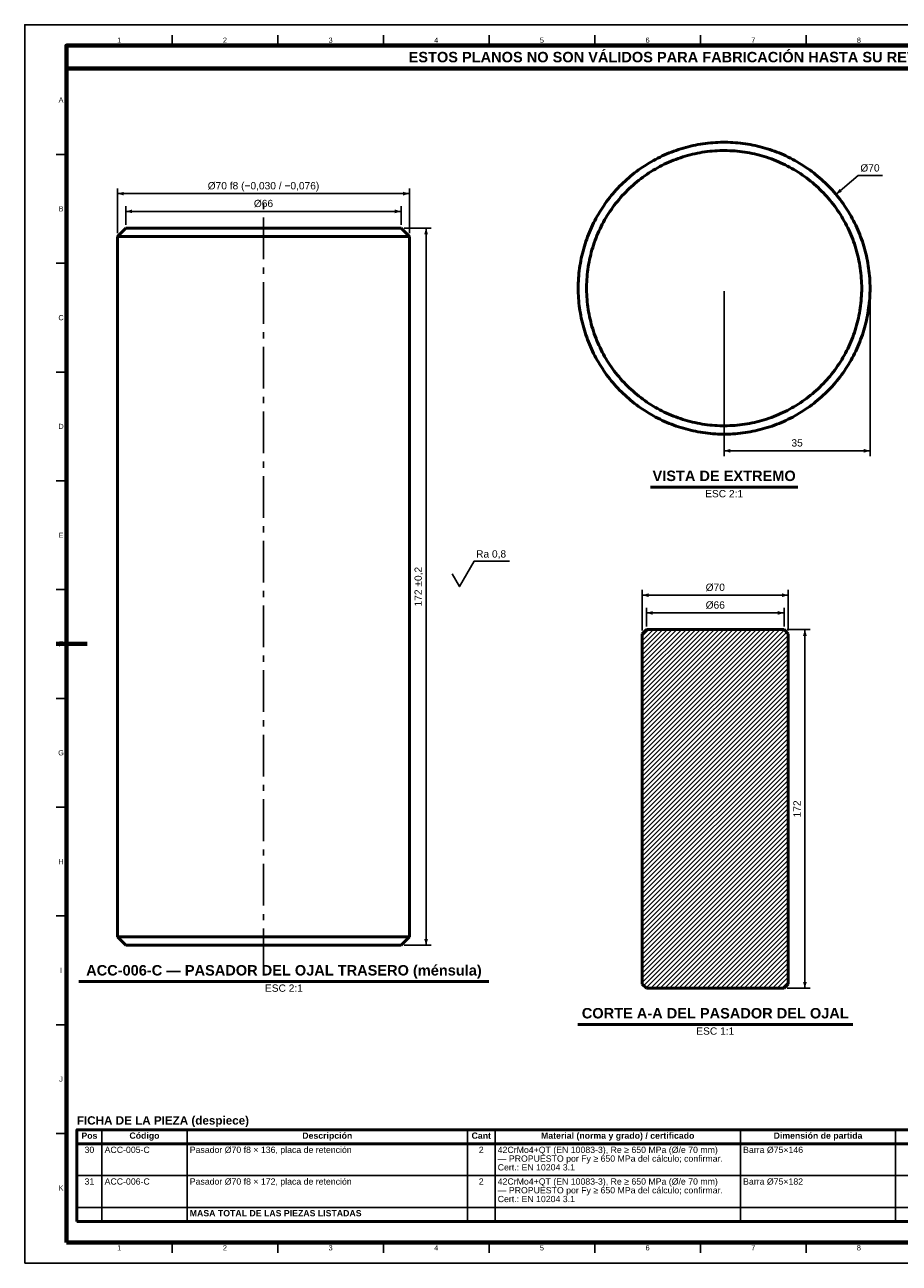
# Model space of a CAD drawing. Header units: millimetres. Extents: x 0 to 841, y 0 to 594.
# Tile 1 of 2: x 0 to 420, y 0 to 594. Entities that reach past the tile are written whole.
import ezdxf
from ezdxf.enums import TextEntityAlignment as Align

# ---------------------------------------------------------------- set-up
doc = ezdxf.new("R2010")
doc.units = ezdxf.units.MM
doc.linetypes.add('EJE', pattern=[31, 20, -4, 3, -4])
for name, color, linetype, lineweight in [('ACH', 7, 'CONTINUOUS', 13), ('COTA', 7, 'CONTINUOUS', 25), ('EJE', 7, 'EJE', 25), ('FINA', 7, 'CONTINUOUS', 25), ('MARCO', 7, 'CONTINUOUS', 70), ('TXT', 7, 'CONTINUOUS', 25), ('VIS', 7, 'CONTINUOUS', 50)]:
    doc.layers.add(name, color=color, linetype=linetype, lineweight=lineweight)
doc.styles.add('STD', font='LiberationSans-Regular.ttf')
doc.styles.add('STDB', font='LiberationSans-Bold.ttf')

msp = doc.modelspace()

# ---------------------------------------------------------------- hatches: boundary and pattern name
at = {"layer": 'ACH'}
h = msp.add_hatch(dxfattribs=at)
h.set_pattern_fill('ANSI31', scale=0.5)
h.paths.add_polyline_path([(366.25, 301.91), (366.25, 133.91), (364.25, 131.91), (298.25, 131.91), (296.25, 133.91), (296.25, 301.91), (298.25, 303.91), (364.25, 303.91)])

# ---------------------------------------------------------------- linework, layer by layer
at = {"layer": 'COTA'}
for p, q in [((389.12, 512.65), (399.85, 521.65)), ((399.85, 521.65), (411.46, 521.65)), ((44.52, 494), (44.52, 515.5)), ((184.52, 513), (44.52, 513)), ((184.52, 494), (184.52, 515.5)), ((48.52, 498), (48.52, 507)), ((180.52, 498), (180.52, 507)), ((180.52, 504.5), (48.52, 504.5)), ((182.02, 496.5), (195.02, 496.5)), ((192.52, 152.5), (192.52, 496.5)), ((335.5, 466.16), (335.5, 387.16)), ((405.5, 466.16), (405.5, 387.16)), ((335.5, 389.66), (405.5, 389.66)), ((296.25, 303.41), (296.25, 322.91)), ((366.25, 303.41), (366.25, 322.91)), ((366.25, 320.41), (296.25, 320.41)), ((298.25, 305.41), (298.25, 314.41)), ((364.25, 311.91), (298.25, 311.91)), ((364.25, 305.41), (364.25, 314.41)), ((365.75, 303.91), (376.75, 303.91)), ((374.25, 131.91), (374.25, 303.91)), ((182.02, 152.5), (195.02, 152.5)), ((365.75, 131.91), (376.75, 131.91))]:
    msp.add_line(p, q, dxfattribs=at)
for points in [[(212.02, 330.6), (215.52, 336.7), (232.5, 336.7)], [(205.02, 330.6), (208.52, 324.5), (212.02, 330.6)]]:
    msp.add_lwpolyline(points, dxfattribs=at)
for points in [[(44.52, 513), (47.52, 512.1), (47.52, 513.9)], [(184.52, 513), (181.52, 513.9), (181.52, 512.1)], [(389.12, 512.65), (392, 513.89), (390.84, 515.27)], [(48.52, 504.5), (51.52, 503.6), (51.52, 505.4)], [(180.52, 504.5), (177.52, 505.4), (177.52, 503.6)], [(192.52, 496.5), (191.62, 493.5), (193.42, 493.5)], [(335.5, 389.66), (338.5, 388.76), (338.5, 390.56)], [(405.5, 389.66), (402.5, 390.56), (402.5, 388.76)], [(296.25, 320.41), (299.25, 319.51), (299.25, 321.31)], [(366.25, 320.41), (363.25, 321.31), (363.25, 319.51)], [(298.25, 311.91), (301.25, 311.01), (301.25, 312.81)], [(364.25, 311.91), (361.25, 312.81), (361.25, 311.01)], [(374.25, 303.91), (373.35, 300.91), (375.15, 300.91)], [(192.52, 152.5), (193.42, 155.5), (191.62, 155.5)], [(374.25, 131.91), (375.15, 134.91), (373.35, 134.91)]]:
    msp.add_solid(points, dxfattribs=at)
at = {"layer": 'EJE'}
msp.add_line((114.52, 140.5), (114.52, 508.5), dxfattribs=at)
at = {"layer": 'FINA'}
for p, q in [((70.69, 584), (70.69, 589)), ((121.38, 584), (121.38, 589)), ((172.06, 584), (172.06, 589)), ((222.75, 584), (222.75, 589)), ((273.44, 584), (273.44, 589)), ((324.12, 584), (324.12, 589)), ((374.81, 584), (374.81, 589)), ((20, 531.82), (15, 531.82)), ((20, 479.64), (15, 479.64)), ((20, 427.45), (15, 427.45)), ((20, 375.27), (15, 375.27)), ((20, 323.09), (15, 323.09)), ((20, 270.91), (15, 270.91)), ((20, 218.73), (15, 218.73)), ((20, 166.55), (15, 166.55)), ((20, 114.36), (15, 114.36)), ((20, 62.18), (15, 62.18)), ((37.01, 64), (37.01, 20)), ((77.85, 64), (77.85, 20)), ((212.38, 64), (212.38, 20)), ((225.59, 64), (225.59, 20)), ((343.31, 64), (343.31, 20)), ((417.78, 64), (417.78, 20)), ((25, 57.2), (646, 57.2)), ((25, 42), (646, 42)), ((25, 26.8), (646, 26.8)), ((70.69, 10), (70.69, 5)), ((121.38, 10), (121.38, 5)), ((172.06, 10), (172.06, 5)), ((222.75, 10), (222.75, 5)), ((273.44, 10), (273.44, 5)), ((324.12, 10), (324.12, 5)), ((374.81, 10), (374.81, 5))]:
    msp.add_line(p, q, dxfattribs=at)
msp.add_lwpolyline([(0, 0), (841, 0), (841, 594), (0, 594)], close=True, dxfattribs=at)
at = {"layer": 'MARCO'}
msp.add_line((15, 297), (30, 297), dxfattribs=at)
for points in [[(20, 10), (831, 10), (831, 584), (20, 584)], [(20, 573), (831, 573), (831, 584), (20, 584)]]:
    msp.add_lwpolyline(points, close=True, dxfattribs=at)
at = {"layer": 'VIS'}
for p, q in [((300.17, 372.26), (370.83, 372.26)), ((26, 135.1), (222.66, 135.1)), ((265.3, 114.51), (397.2, 114.51)), ((25, 64), (25, 20)), ((25, 20), (646, 20))]:
    msp.add_line(p, q, dxfattribs=at)
for points in [[(405.5, 467.66), (405.49, 468.86), (405.46, 470.06), (405.41, 471.26), (405.34, 472.46), (405.24, 473.66), (405.13, 474.86), (405, 476.05), (404.84, 477.24), (404.67, 478.43), (404.47, 479.62), (404.26, 480.8), (404.02, 481.98), (403.76, 483.15), (403.49, 484.32), (403.19, 485.49), (402.88, 486.65), (402.54, 487.8), (402.18, 488.95), (401.81, 490.09), (401.41, 491.22), (401, 492.35), (400.57, 493.47), (400.11, 494.59), (399.64, 495.69), (399.15, 496.79), (398.64, 497.88), (398.11, 498.96), (397.57, 500.03), (397, 501.09), (396.42, 502.14), (395.82, 503.18), (395.2, 504.21), (394.56, 505.23), (393.91, 506.24), (393.24, 507.23), (392.55, 508.22), (391.85, 509.19), (391.13, 510.15), (390.39, 511.1), (389.63, 512.04), (388.86, 512.96), (388.08, 513.87), (387.28, 514.77), (386.46, 515.65), (385.63, 516.52), (384.78, 517.37), (383.92, 518.21), (383.05, 519.03), (382.16, 519.84), (381.26, 520.63), (380.34, 521.41), (379.41, 522.17), (378.47, 522.92), (377.51, 523.65), (376.55, 524.36), (375.57, 525.06), (374.58, 525.74), (373.57, 526.4), (372.56, 527.04), (371.54, 527.67), (370.5, 528.28), (369.45, 528.87), (368.4, 529.45), (367.33, 530), (366.26, 530.54), (365.17, 531.06), (364.08, 531.56), (362.98, 532.04), (361.87, 532.5), (360.75, 532.95), (359.63, 533.37), (358.5, 533.77), (357.36, 534.16), (356.21, 534.52), (355.06, 534.87), (353.91, 535.2), (352.75, 535.5), (351.58, 535.79), (350.41, 536.05), (349.23, 536.3), (348.05, 536.53), (346.87, 536.73), (345.68, 536.92), (344.49, 537.08), (343.29, 537.22), (342.1, 537.35), (340.9, 537.45), (339.7, 537.53), (338.5, 537.6), (337.3, 537.64), (336.1, 537.66), (334.9, 537.66), (333.7, 537.64), (332.5, 537.6), (331.3, 537.53), (330.1, 537.45), (328.9, 537.35), (327.71, 537.22), (326.51, 537.08), (325.32, 536.92), (324.13, 536.73), (322.95, 536.53), (321.77, 536.3), (320.59, 536.05), (319.42, 535.79), (318.25, 535.5), (317.09, 535.2), (315.94, 534.87), (314.79, 534.52), (313.64, 534.16), (312.5, 533.77), (311.37, 533.37), (310.25, 532.95), (309.13, 532.5), (308.02, 532.04), (306.92, 531.56), (305.83, 531.06), (304.74, 530.54), (303.67, 530), (302.6, 529.45), (301.55, 528.87), (300.5, 528.28), (299.46, 527.67), (298.44, 527.04), (297.43, 526.4), (296.42, 525.74), (295.43, 525.06), (294.45, 524.36), (293.49, 523.65), (292.53, 522.92), (291.59, 522.17), (290.66, 521.41), (289.74, 520.63), (288.84, 519.84), (287.95, 519.03), (287.08, 518.21), (286.22, 517.37), (285.37, 516.52), (284.54, 515.65), (283.72, 514.77), (282.92, 513.87), (282.14, 512.96), (281.37, 512.04), (280.61, 511.1), (279.87, 510.15), (279.15, 509.19), (278.45, 508.22), (277.76, 507.23), (277.09, 506.24), (276.44, 505.23), (275.8, 504.21), (275.18, 503.18), (274.58, 502.14), (274, 501.09), (273.43, 500.03), (272.89, 498.96), (272.36, 497.88), (271.85, 496.79), (271.36, 495.69), (270.89, 494.59), (270.43, 493.47), (270, 492.35), (269.59, 491.22), (269.19, 490.09), (268.82, 488.95), (268.46, 487.8), (268.12, 486.65), (267.81, 485.49), (267.51, 484.32), (267.24, 483.15), (266.98, 481.98), (266.74, 480.8), (266.53, 479.62), (266.33, 478.43), (266.16, 477.24), (266, 476.05), (265.87, 474.86), (265.76, 473.66), (265.66, 472.46), (265.59, 471.26), (265.54, 470.06), (265.51, 468.86), (265.5, 467.66), (265.51, 466.46), (265.54, 465.26), (265.59, 464.06), (265.66, 462.86), (265.76, 461.66), (265.87, 460.46), (266, 459.27), (266.16, 458.08), (266.33, 456.89), (266.53, 455.7), (266.74, 454.52), (266.98, 453.34), (267.24, 452.17), (267.51, 451), (267.81, 449.83), (268.12, 448.67), (268.46, 447.52), (268.82, 446.37), (269.19, 445.23), (269.59, 444.1), (270, 442.97), (270.43, 441.85), (270.89, 440.73), (271.36, 439.63), (271.85, 438.53), (272.36, 437.44), (272.89, 436.36), (273.43, 435.29), (274, 434.23), (274.58, 433.18), (275.18, 432.14), (275.8, 431.11), (276.44, 430.09), (277.09, 429.08), (277.76, 428.09), (278.45, 427.1), (279.15, 426.13), (279.87, 425.17), (280.61, 424.22), (281.37, 423.28), (282.14, 422.36), (282.92, 421.45), (283.72, 420.55), (284.54, 419.67), (285.37, 418.8), (286.22, 417.95), (287.08, 417.11), (287.95, 416.29), (288.84, 415.48), (289.74, 414.69), (290.66, 413.91), (291.59, 413.15), (292.53, 412.4), (293.49, 411.67), (294.45, 410.96), (295.43, 410.26), (296.42, 409.58), (297.43, 408.92), (298.44, 408.28), (299.46, 407.65), (300.5, 407.04), (301.55, 406.45), (302.6, 405.87), (303.67, 405.32), (304.74, 404.78), (305.83, 404.26), (306.92, 403.76), (308.02, 403.28), (309.13, 402.82), (310.25, 402.37), (311.37, 401.95), (312.5, 401.55), (313.64, 401.16), (314.79, 400.79), (315.94, 400.45), (317.09, 400.12), (318.25, 399.82), (319.42, 399.53), (320.59, 399.27), (321.77, 399.02), (322.95, 398.79), (324.13, 398.59), (325.32, 398.4), (326.51, 398.24), (327.71, 398.1), (328.9, 397.97), (330.1, 397.87), (331.3, 397.79), (332.5, 397.72), (333.7, 397.68), (334.9, 397.66), (336.1, 397.66), (337.3, 397.68), (338.5, 397.72), (339.7, 397.79), (340.9, 397.87), (342.1, 397.97), (343.29, 398.1), (344.49, 398.24), (345.68, 398.4), (346.87, 398.59), (348.05, 398.79), (349.23, 399.02), (350.41, 399.27), (351.58, 399.53), (352.75, 399.82), (353.91, 400.12), (355.06, 400.45), (356.21, 400.79), (357.36, 401.16), (358.5, 401.55), (359.63, 401.95), (360.75, 402.37), (361.87, 402.82), (362.98, 403.28), (364.08, 403.76), (365.17, 404.26), (366.26, 404.78), (367.33, 405.32), (368.4, 405.87), (369.45, 406.45), (370.5, 407.04), (371.54, 407.65), (372.56, 408.28), (373.57, 408.92), (374.58, 409.58), (375.57, 410.26), (376.55, 410.96), (377.51, 411.67), (378.47, 412.4), (379.41, 413.15), (380.34, 413.91), (381.26, 414.69), (382.16, 415.48), (383.05, 416.29), (383.92, 417.11), (384.78, 417.95), (385.63, 418.8), (386.46, 419.67), (387.28, 420.55), (388.08, 421.45), (388.86, 422.36), (389.63, 423.28), (390.39, 424.22), (391.13, 425.17), (391.85, 426.13), (392.55, 427.1), (393.24, 428.09), (393.91, 429.08), (394.56, 430.09), (395.2, 431.11), (395.82, 432.14), (396.42, 433.18), (397, 434.23), (397.57, 435.29), (398.11, 436.36), (398.64, 437.44), (399.15, 438.53), (399.64, 439.63), (400.11, 440.73), (400.57, 441.85), (401, 442.97), (401.41, 444.1), (401.81, 445.23), (402.18, 446.37), (402.54, 447.52), (402.88, 448.67), (403.19, 449.83), (403.49, 451), (403.76, 452.17), (404.02, 453.34), (404.26, 454.52), (404.47, 455.7), (404.67, 456.89), (404.84, 458.08), (405, 459.27), (405.13, 460.46), (405.24, 461.66), (405.34, 462.86), (405.41, 464.06), (405.46, 465.26), (405.49, 466.46), (405.5, 467.66)], [(401.5, 467.66), (401.49, 468.86), (401.46, 470.06), (401.4, 471.26), (401.32, 472.46), (401.23, 473.66), (401.11, 474.86), (400.96, 476.05), (400.8, 477.24), (400.62, 478.43), (400.41, 479.61), (400.18, 480.79), (399.93, 481.97), (399.66, 483.14), (399.37, 484.31), (399.05, 485.47), (398.72, 486.62), (398.36, 487.77), (397.99, 488.91), (397.59, 490.04), (397.17, 491.17), (396.73, 492.29), (396.27, 493.4), (395.79, 494.5), (395.3, 495.6), (394.78, 496.68), (394.24, 497.76), (393.68, 498.82), (393.1, 499.88), (392.51, 500.92), (391.89, 501.95), (391.26, 502.97), (390.61, 503.98), (389.93, 504.98), (389.25, 505.97), (388.54, 506.94), (387.82, 507.9), (387.07, 508.84), (386.32, 509.78), (385.54, 510.69), (384.75, 511.6), (383.94, 512.49), (383.12, 513.36), (382.28, 514.22), (381.42, 515.07), (380.55, 515.89), (379.66, 516.71), (378.76, 517.5), (377.85, 518.28), (376.92, 519.05), (375.98, 519.79), (375.02, 520.52), (374.05, 521.23), (373.07, 521.92), (372.07, 522.6), (371.07, 523.26), (370.05, 523.89), (369.02, 524.51), (367.98, 525.12), (366.93, 525.7), (365.86, 526.26), (364.79, 526.8), (363.71, 527.33), (362.62, 527.83), (361.52, 528.31), (360.41, 528.78), (359.29, 529.22), (358.17, 529.65), (357.03, 530.05), (355.9, 530.43), (354.75, 530.79), (353.6, 531.13), (352.44, 531.45), (351.27, 531.75), (350.1, 532.02), (348.93, 532.28), (347.75, 532.51), (346.57, 532.73), (345.38, 532.92), (344.19, 533.09), (343, 533.23), (341.8, 533.36), (340.6, 533.46), (339.4, 533.54), (338.2, 533.6), (337, 533.64), (335.8, 533.66), (334.6, 533.65), (333.4, 533.63), (332.2, 533.58), (331, 533.51), (329.8, 533.41), (328.6, 533.3), (327.41, 533.16), (326.22, 533), (325.03, 532.82), (323.84, 532.62), (322.66, 532.4), (321.48, 532.15), (320.31, 531.89), (319.14, 531.6), (317.98, 531.29), (316.83, 530.96), (315.68, 530.61), (314.53, 530.24), (313.4, 529.85), (312.27, 529.44), (311.15, 529), (310.03, 528.55), (308.93, 528.08), (307.83, 527.58), (306.75, 527.07), (305.67, 526.53), (304.6, 525.98), (303.55, 525.41), (302.5, 524.82), (301.46, 524.21), (300.44, 523.58), (299.43, 522.93), (298.43, 522.26), (297.44, 521.58), (296.46, 520.88), (295.5, 520.16), (294.55, 519.42), (293.62, 518.67), (292.69, 517.9), (291.79, 517.11), (290.89, 516.3), (290.01, 515.48), (289.15, 514.65), (288.3, 513.79), (287.47, 512.93), (286.65, 512.05), (285.85, 511.15), (285.07, 510.24), (284.3, 509.31), (283.55, 508.37), (282.82, 507.42), (282.1, 506.45), (281.41, 505.47), (280.73, 504.48), (280.07, 503.48), (279.42, 502.46), (278.8, 501.44), (278.19, 500.4), (277.61, 499.35), (277.04, 498.29), (276.49, 497.22), (275.96, 496.14), (275.45, 495.05), (274.96, 493.95), (274.5, 492.85), (274.05, 491.73), (273.62, 490.61), (273.21, 489.48), (272.82, 488.34), (272.46, 487.2), (272.11, 486.04), (271.79, 484.89), (271.48, 483.72), (271.2, 482.56), (270.94, 481.38), (270.7, 480.2), (270.49, 479.02), (270.29, 477.84), (270.11, 476.65), (269.96, 475.45), (269.83, 474.26), (269.72, 473.06), (269.63, 471.86), (269.57, 470.66), (269.52, 469.46), (269.5, 468.26), (269.5, 467.06), (269.52, 465.86), (269.57, 464.66), (269.63, 463.46), (269.72, 462.26), (269.83, 461.06), (269.96, 459.86), (270.11, 458.67), (270.29, 457.48), (270.49, 456.3), (270.7, 455.12), (270.94, 453.94), (271.2, 452.76), (271.48, 451.6), (271.79, 450.43), (272.11, 449.28), (272.46, 448.12), (272.82, 446.98), (273.21, 445.84), (273.62, 444.71), (274.05, 443.59), (274.5, 442.47), (274.96, 441.37), (275.45, 440.27), (275.96, 439.18), (276.49, 438.1), (277.04, 437.03), (277.61, 435.97), (278.19, 434.92), (278.8, 433.88), (279.42, 432.86), (280.07, 431.84), (280.73, 430.84), (281.41, 429.84), (282.1, 428.87), (282.82, 427.9), (283.55, 426.95), (284.3, 426.01), (285.07, 425.08), (285.85, 424.17), (286.65, 423.27), (287.47, 422.39), (288.3, 421.52), (289.15, 420.67), (290.01, 419.84), (290.89, 419.02), (291.79, 418.21), (292.69, 417.42), (293.62, 416.65), (294.55, 415.9), (295.5, 415.16), (296.46, 414.44), (297.44, 413.74), (298.43, 413.06), (299.43, 412.39), (300.44, 411.74), (301.46, 411.11), (302.5, 410.5), (303.55, 409.91), (304.6, 409.34), (305.67, 408.79), (306.75, 408.25), (307.83, 407.74), (308.93, 407.24), (310.03, 406.77), (311.15, 406.32), (312.27, 405.88), (313.4, 405.47), (314.53, 405.08), (315.68, 404.71), (316.83, 404.36), (317.98, 404.03), (319.14, 403.72), (320.31, 403.43), (321.48, 403.17), (322.66, 402.92), (323.84, 402.7), (325.03, 402.5), (326.22, 402.32), (327.41, 402.16), (328.6, 402.02), (329.8, 401.91), (331, 401.81), (332.2, 401.74), (333.4, 401.69), (334.6, 401.67), (335.8, 401.66), (337, 401.68), (338.2, 401.72), (339.4, 401.78), (340.6, 401.86), (341.8, 401.96), (343, 402.09), (344.19, 402.23), (345.38, 402.4), (346.57, 402.59), (347.75, 402.81), (348.93, 403.04), (350.1, 403.3), (351.27, 403.57), (352.44, 403.87), (353.6, 404.19), (354.75, 404.53), (355.9, 404.89), (357.03, 405.27), (358.17, 405.67), (359.29, 406.1), (360.41, 406.54), (361.52, 407), (362.62, 407.49), (363.71, 407.99), (364.79, 408.52), (365.86, 409.06), (366.93, 409.62), (367.98, 410.2), (369.02, 410.8), (370.05, 411.42), (371.07, 412.06), (372.07, 412.72), (373.07, 413.4), (374.05, 414.09), (375.02, 414.8), (375.98, 415.53), (376.92, 416.27), (377.85, 417.04), (378.76, 417.82), (379.66, 418.61), (380.55, 419.42), (381.42, 420.25), (382.28, 421.1), (383.12, 421.96), (383.94, 422.83), (384.75, 423.72), (385.54, 424.62), (386.32, 425.54), (387.07, 426.48), (387.82, 427.42), (388.54, 428.38), (389.25, 429.35), (389.93, 430.34), (390.61, 431.34), (391.26, 432.35), (391.89, 433.37), (392.51, 434.4), (393.1, 435.44), (393.68, 436.5), (394.24, 437.56), (394.78, 438.64), (395.3, 439.72), (395.79, 440.82), (396.27, 441.92), (396.73, 443.03), (397.17, 444.15), (397.59, 445.27), (397.99, 446.41), (398.36, 447.55), (398.72, 448.7), (399.05, 449.85), (399.37, 451.01), (399.66, 452.18), (399.93, 453.35), (400.18, 454.53), (400.41, 455.71), (400.62, 456.89), (400.8, 458.08), (400.96, 459.27), (401.11, 460.46), (401.23, 461.66), (401.32, 462.86), (401.4, 464.06), (401.46, 465.26), (401.49, 466.46), (401.5, 467.66)], [(48.52, 496.5), (44.52, 492.5)], [(48.52, 496.5), (49.72, 496.5), (50.92, 496.5), (52.12, 496.5), (53.32, 496.5), (54.52, 496.5), (55.72, 496.5), (56.92, 496.5), (58.12, 496.5), (59.32, 496.5), (60.52, 496.5), (61.72, 496.5), (62.92, 496.5), (64.12, 496.5), (65.32, 496.5), (66.52, 496.5), (67.72, 496.5), (68.92, 496.5), (70.12, 496.5), (71.32, 496.5), (72.52, 496.5), (73.72, 496.5), (74.92, 496.5), (76.12, 496.5), (77.32, 496.5), (78.52, 496.5), (79.72, 496.5), (80.92, 496.5), (82.12, 496.5), (83.32, 496.5), (84.52, 496.5), (85.72, 496.5), (86.92, 496.5), (88.12, 496.5), (89.32, 496.5), (90.52, 496.5), (91.72, 496.5), (92.92, 496.5), (94.12, 496.5), (95.32, 496.5), (96.52, 496.5), (97.72, 496.5), (98.92, 496.5), (100.12, 496.5), (101.32, 496.5), (102.52, 496.5), (103.72, 496.5), (104.92, 496.5), (106.12, 496.5), (107.32, 496.5), (108.52, 496.5), (109.72, 496.5), (110.92, 496.5), (112.12, 496.5), (113.32, 496.5), (114.52, 496.5), (115.72, 496.5), (116.92, 496.5), (118.12, 496.5), (119.32, 496.5), (120.52, 496.5), (121.72, 496.5), (122.92, 496.5), (124.12, 496.5), (125.32, 496.5), (126.52, 496.5), (127.72, 496.5), (128.92, 496.5), (130.12, 496.5), (131.32, 496.5), (132.52, 496.5), (133.72, 496.5), (134.92, 496.5), (136.12, 496.5), (137.32, 496.5), (138.52, 496.5), (139.72, 496.5), (140.92, 496.5), (142.12, 496.5), (143.32, 496.5), (144.52, 496.5), (145.72, 496.5), (146.92, 496.5), (148.12, 496.5), (149.32, 496.5), (150.52, 496.5), (151.72, 496.5), (152.92, 496.5), (154.12, 496.5), (155.32, 496.5), (156.52, 496.5), (157.72, 496.5), (158.92, 496.5), (160.12, 496.5), (161.32, 496.5), (162.52, 496.5), (163.72, 496.5), (164.92, 496.5), (166.12, 496.5), (167.32, 496.5), (168.52, 496.5), (169.72, 496.5), (170.92, 496.5), (172.12, 496.5), (173.32, 496.5), (174.52, 496.5), (175.72, 496.5), (176.92, 496.5), (178.12, 496.5), (179.32, 496.5), (180.52, 496.5)], [(184.52, 492.5), (180.52, 496.5)], [(44.52, 492.5), (45.72, 492.5), (46.93, 492.5), (48.14, 492.5), (49.34, 492.5), (50.55, 492.5), (51.76, 492.5), (52.96, 492.5), (54.17, 492.5), (55.38, 492.5), (56.59, 492.5), (57.79, 492.5), (59, 492.5), (60.21, 492.5), (61.41, 492.5), (62.62, 492.5), (63.83, 492.5), (65.03, 492.5), (66.24, 492.5), (67.45, 492.5), (68.65, 492.5), (69.86, 492.5), (71.07, 492.5), (72.27, 492.5), (73.48, 492.5), (74.69, 492.5), (75.9, 492.5), (77.1, 492.5), (78.31, 492.5), (79.52, 492.5), (80.72, 492.5), (81.93, 492.5), (83.14, 492.5), (84.34, 492.5), (85.55, 492.5), (86.76, 492.5), (87.96, 492.5), (89.17, 492.5), (90.38, 492.5), (91.59, 492.5), (92.79, 492.5), (94, 492.5), (95.21, 492.5), (96.41, 492.5), (97.62, 492.5), (98.83, 492.5), (100.03, 492.5), (101.24, 492.5), (102.45, 492.5), (103.65, 492.5), (104.86, 492.5), (106.07, 492.5), (107.27, 492.5), (108.48, 492.5), (109.69, 492.5), (110.9, 492.5), (112.1, 492.5), (113.31, 492.5), (114.52, 492.5), (115.72, 492.5), (116.93, 492.5), (118.14, 492.5), (119.34, 492.5), (120.55, 492.5), (121.76, 492.5), (122.96, 492.5), (124.17, 492.5), (125.38, 492.5), (126.59, 492.5), (127.79, 492.5), (129, 492.5), (130.21, 492.5), (131.41, 492.5), (132.62, 492.5), (133.83, 492.5), (135.03, 492.5), (136.24, 492.5), (137.45, 492.5), (138.65, 492.5), (139.86, 492.5), (141.07, 492.5), (142.27, 492.5), (143.48, 492.5), (144.69, 492.5), (145.9, 492.5), (147.1, 492.5), (148.31, 492.5), (149.52, 492.5), (150.72, 492.5), (151.93, 492.5), (153.14, 492.5), (154.34, 492.5), (155.55, 492.5), (156.76, 492.5), (157.96, 492.5), (159.17, 492.5), (160.38, 492.5), (161.59, 492.5), (162.79, 492.5), (164, 492.5), (165.21, 492.5), (166.41, 492.5), (167.62, 492.5), (168.83, 492.5), (170.03, 492.5), (171.24, 492.5), (172.45, 492.5), (173.65, 492.5), (174.86, 492.5), (176.07, 492.5), (177.27, 492.5), (178.48, 492.5), (179.69, 492.5), (180.9, 492.5), (182.1, 492.5), (183.31, 492.5), (184.52, 492.5)], [(44.52, 492.5), (44.52, 156.5)], [(184.52, 156.5), (184.52, 492.5)], [(298.25, 303.91), (296.25, 301.91)], [(364.25, 303.91), (298.25, 303.91)], [(366.25, 301.91), (364.25, 303.91)], [(296.25, 301.91), (296.25, 133.91)], [(366.25, 133.91), (366.25, 301.91)], [(44.52, 156.5), (45.72, 156.5), (46.93, 156.5), (48.14, 156.5), (49.34, 156.5), (50.55, 156.5), (51.76, 156.5), (52.96, 156.5), (54.17, 156.5), (55.38, 156.5), (56.59, 156.5), (57.79, 156.5), (59, 156.5), (60.21, 156.5), (61.41, 156.5), (62.62, 156.5), (63.83, 156.5), (65.03, 156.5), (66.24, 156.5), (67.45, 156.5), (68.65, 156.5), (69.86, 156.5), (71.07, 156.5), (72.27, 156.5), (73.48, 156.5), (74.69, 156.5), (75.9, 156.5), (77.1, 156.5), (78.31, 156.5), (79.52, 156.5), (80.72, 156.5), (81.93, 156.5), (83.14, 156.5), (84.34, 156.5), (85.55, 156.5), (86.76, 156.5), (87.96, 156.5), (89.17, 156.5), (90.38, 156.5), (91.59, 156.5), (92.79, 156.5), (94, 156.5), (95.21, 156.5), (96.41, 156.5), (97.62, 156.5), (98.83, 156.5), (100.03, 156.5), (101.24, 156.5), (102.45, 156.5), (103.65, 156.5), (104.86, 156.5), (106.07, 156.5), (107.27, 156.5), (108.48, 156.5), (109.69, 156.5), (110.9, 156.5), (112.1, 156.5), (113.31, 156.5), (114.52, 156.5), (115.72, 156.5), (116.93, 156.5), (118.14, 156.5), (119.34, 156.5), (120.55, 156.5), (121.76, 156.5), (122.96, 156.5), (124.17, 156.5), (125.38, 156.5), (126.59, 156.5), (127.79, 156.5), (129, 156.5), (130.21, 156.5), (131.41, 156.5), (132.62, 156.5), (133.83, 156.5), (135.03, 156.5), (136.24, 156.5), (137.45, 156.5), (138.65, 156.5), (139.86, 156.5), (141.07, 156.5), (142.27, 156.5), (143.48, 156.5), (144.69, 156.5), (145.9, 156.5), (147.1, 156.5), (148.31, 156.5), (149.52, 156.5), (150.72, 156.5), (151.93, 156.5), (153.14, 156.5), (154.34, 156.5), (155.55, 156.5), (156.76, 156.5), (157.96, 156.5), (159.17, 156.5), (160.38, 156.5), (161.59, 156.5), (162.79, 156.5), (164, 156.5), (165.21, 156.5), (166.41, 156.5), (167.62, 156.5), (168.83, 156.5), (170.03, 156.5), (171.24, 156.5), (172.45, 156.5), (173.65, 156.5), (174.86, 156.5), (176.07, 156.5), (177.27, 156.5), (178.48, 156.5), (179.69, 156.5), (180.9, 156.5), (182.1, 156.5), (183.31, 156.5), (184.52, 156.5)], [(48.52, 152.5), (44.52, 156.5)], [(184.52, 156.5), (180.52, 152.5)], [(48.52, 152.5), (49.72, 152.5), (50.92, 152.5), (52.12, 152.5), (53.32, 152.5), (54.52, 152.5), (55.72, 152.5), (56.92, 152.5), (58.12, 152.5), (59.32, 152.5), (60.52, 152.5), (61.72, 152.5), (62.92, 152.5), (64.12, 152.5), (65.32, 152.5), (66.52, 152.5), (67.72, 152.5), (68.92, 152.5), (70.12, 152.5), (71.32, 152.5), (72.52, 152.5), (73.72, 152.5), (74.92, 152.5), (76.12, 152.5), (77.32, 152.5), (78.52, 152.5), (79.72, 152.5), (80.92, 152.5), (82.12, 152.5), (83.32, 152.5), (84.52, 152.5), (85.72, 152.5), (86.92, 152.5), (88.12, 152.5), (89.32, 152.5), (90.52, 152.5), (91.72, 152.5), (92.92, 152.5), (94.12, 152.5), (95.32, 152.5), (96.52, 152.5), (97.72, 152.5), (98.92, 152.5), (100.12, 152.5), (101.32, 152.5), (102.52, 152.5), (103.72, 152.5), (104.92, 152.5), (106.12, 152.5), (107.32, 152.5), (108.52, 152.5), (109.72, 152.5), (110.92, 152.5), (112.12, 152.5), (113.32, 152.5), (114.52, 152.5), (115.72, 152.5), (116.92, 152.5), (118.12, 152.5), (119.32, 152.5), (120.52, 152.5), (121.72, 152.5), (122.92, 152.5), (124.12, 152.5), (125.32, 152.5), (126.52, 152.5), (127.72, 152.5), (128.92, 152.5), (130.12, 152.5), (131.32, 152.5), (132.52, 152.5), (133.72, 152.5), (134.92, 152.5), (136.12, 152.5), (137.32, 152.5), (138.52, 152.5), (139.72, 152.5), (140.92, 152.5), (142.12, 152.5), (143.32, 152.5), (144.52, 152.5), (145.72, 152.5), (146.92, 152.5), (148.12, 152.5), (149.32, 152.5), (150.52, 152.5), (151.72, 152.5), (152.92, 152.5), (154.12, 152.5), (155.32, 152.5), (156.52, 152.5), (157.72, 152.5), (158.92, 152.5), (160.12, 152.5), (161.32, 152.5), (162.52, 152.5), (163.72, 152.5), (164.92, 152.5), (166.12, 152.5), (167.32, 152.5), (168.52, 152.5), (169.72, 152.5), (170.92, 152.5), (172.12, 152.5), (173.32, 152.5), (174.52, 152.5), (175.72, 152.5), (176.92, 152.5), (178.12, 152.5), (179.32, 152.5), (180.52, 152.5)], [(298.25, 131.91), (296.25, 133.91)], [(364.25, 131.91), (298.25, 131.91)], [(366.25, 133.91), (364.25, 131.91)]]:
    msp.add_lwpolyline(points, dxfattribs=at)
msp.add_lwpolyline([(25, 57.2), (646, 57.2), (646, 64), (25, 64)], close=True, dxfattribs=at)

# ---------------------------------------------------------------- texts
at = {"layer": 'TXT'}
for s, height, style, p in [('1', 2.5, 'STD', (45.34, 586.6)), ('2', 2.5, 'STD', (96.03, 586.6)), ('3', 2.5, 'STD', (146.72, 586.6)), ('4', 2.5, 'STD', (197.41, 586.6)), ('ESTOS PLANOS NO SON VÁLIDOS PARA FABRICACIÓN HASTA SU REVISIÓN Y APROBACIÓN POR UN INGENIERO CALCULISTA HABILITADO.', 5, 'STDB', (425.5, 578.5)), ('5', 2.5, 'STD', (248.09, 586.6)), ('6', 2.5, 'STD', (298.78, 586.6)), ('7', 2.5, 'STD', (349.47, 586.6)), ('8', 2.5, 'STD', (400.16, 586.6)), ('A', 2.5, 'STD', (17.4, 557.91)), ('B', 2.5, 'STD', (17.4, 505.73)), ('C', 2.5, 'STD', (17.4, 453.55)), ('D', 2.5, 'STD', (17.4, 401.36)), ('E', 2.5, 'STD', (17.4, 349.18)), ('F', 2.5, 'STD', (17.4, 297)), ('G', 2.5, 'STD', (17.4, 244.82)), ('H', 2.5, 'STD', (17.4, 192.64)), ('I', 2.5, 'STD', (17.4, 140.45)), ('J', 2.5, 'STD', (17.4, 88.27)), ('Pos', 3, 'STDB', (31.01, 61.2)), ('Código', 3, 'STDB', (57.43, 61.2)), ('Descripción', 3, 'STDB', (145.12, 61.2)), ('Cant', 3, 'STDB', (218.99, 61.2)), ('Material (norma y grado) / certificado', 3, 'STDB', (284.45, 61.2)), ('Dimensión de partida', 3, 'STDB', (380.54, 61.2)), ('30', 3, 'STD', (31.01, 54.4)), ('2', 3, 'STD', (218.99, 54.4)), ('K', 2.5, 'STD', (17.4, 36.09)), ('31', 3, 'STD', (31.01, 39.2)), ('2', 3, 'STD', (218.99, 39.2)), ('1', 2.5, 'STD', (45.34, 7.4)), ('2', 2.5, 'STD', (96.03, 7.4)), ('3', 2.5, 'STD', (146.72, 7.4)), ('4', 2.5, 'STD', (197.41, 7.4)), ('5', 2.5, 'STD', (248.09, 7.4)), ('6', 2.5, 'STD', (298.78, 7.4)), ('7', 2.5, 'STD', (349.47, 7.4)), ('8', 2.5, 'STD', (400.16, 7.4))]:
    msp.add_text(s, height=height, dxfattribs=dict(at, style=style)).set_placement(p, align=Align.MIDDLE_CENTER)
at = {"layer": 'TXT', "style": 'STD'}
for s, p in [('Ø70', (400.85, 522.55)), ('Ra 0,8', (216.52, 337.4))]:
    msp.add_text(s, height=3.5, dxfattribs=at).set_placement(p, align=Align.BOTTOM_LEFT)
for s, rotation, p in [('Ø70 f8 (−0,030 / −0,076)', 360, (114.52, 514)), ('Ø66', 360, (114.52, 505.5)), ('172 ±0,2', 90, (191.52, 324.5)), ('Ø70', 360, (331.25, 321.41)), ('Ø66', 360, (331.25, 312.91)), ('172', 90, (373.25, 217.91))]:
    msp.add_text(s, height=3.5, rotation=rotation, dxfattribs=at).set_placement(p, align=Align.BOTTOM_CENTER)
at = {"layer": 'TXT'}
for s, height, style, p in [('35', 3.5, 'STD', (370.5, 390.66)), ('VISTA DE EXTREMO', 5, 'STDB', (335.5, 373.66)), ('ACC-006-C — PASADOR DEL OJAL TRASERO (ménsula)', 5, 'STDB', (124.33, 136.5)), ('CORTE A-A DEL PASADOR DEL OJAL', 5, 'STDB', (331.25, 115.91))]:
    msp.add_text(s, height=height, dxfattribs=dict(at, style=style)).set_placement(p, align=Align.BOTTOM_CENTER)
at = {"layer": 'TXT', "style": 'STD'}
for s, p in [('ESC 2:1', (335.5, 370.86)), ('ESC 2:1', (124.33, 133.7)), ('ESC 1:1', (331.25, 113.11))]:
    msp.add_text(s, height=3.5, dxfattribs=at).set_placement(p, align=Align.TOP_CENTER)
at = {"layer": 'TXT', "style": 'STDB'}
msp.add_text('FICHA DE LA PIEZA (despiece)', height=4, dxfattribs=at).set_placement((25, 70.5), align=Align.TOP_LEFT)
at = {"layer": 'TXT'}
for s, style, p in [('ACC-005-C', 'STD', (38.31, 54.4)), ('Pasador Ø70 f8 × 136, placa de retención', 'STD', (79.15, 54.4)), ('42CrMo4+QT (EN 10083-3), Re ≥ 650 MPa (Ø/e 70 mm)', 'STD', (226.89, 54.4)), ('Barra Ø75×146', 'STD', (344.61, 54.4)), ('— PROPUESTO por Fy ≥ 650 MPa del cálculo; confirmar.', 'STD', (226.89, 50.2)), ('Cert.: EN 10204 3.1', 'STD', (226.89, 46)), ('ACC-006-C', 'STD', (38.31, 39.2)), ('Pasador Ø70 f8 × 172, placa de retención', 'STD', (79.15, 39.2)), ('42CrMo4+QT (EN 10083-3), Re ≥ 650 MPa (Ø/e 70 mm)', 'STD', (226.89, 39.2)), ('— PROPUESTO por Fy ≥ 650 MPa del cálculo; confirmar.', 'STD', (226.89, 35)), ('Barra Ø75×182', 'STD', (344.61, 39.2)), ('Cert.: EN 10204 3.1', 'STD', (226.89, 30.8)), ('MASA TOTAL DE LAS PIEZAS LISTADAS', 'STDB', (79.15, 24))]:
    msp.add_text(s, height=3, dxfattribs=dict(at, style=style)).set_placement(p, align=Align.MIDDLE_LEFT)

doc.saveas('drawing.dxf')
